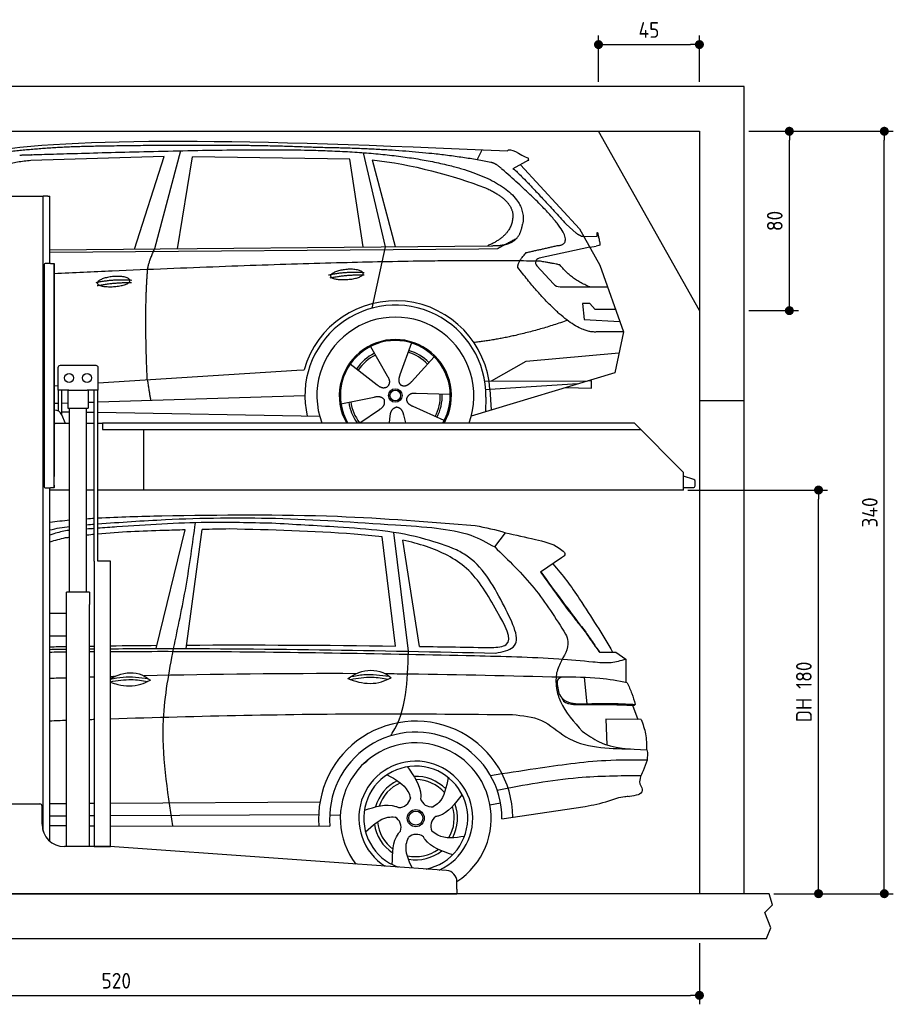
# Model space of a CAD drawing. Header units: millimetres. Extents: x -287 to 6264, y -493 to 3898.
# Tile 3 of 3: x 2369 to 6264, y -493 to 3898. Entities that reach past the tile are written whole.
import ezdxf

# ---------------------------------------------------------------- set-up
doc = ezdxf.new("R2010")
doc.units = ezdxf.units.MM
for name, color, linetype in [('4', 3, 'Continuous'), ('5', 3, 'Continuous'), ('Car', 10, 'Continuous')]:
    doc.layers.add(name, color=color, linetype=linetype)
doc.styles.get("Standard").update_dxf_attribs({"font": 'ISOCP.SHX'})
doc.dimstyles.new('GEN-ISO$0', dxfattribs={"dimscale": 20, "dimtxt": 3.5, "dimasz": 2, "dimexe": 2, "dimexo": 1, "dimgap": 1.5, "dimtad": 1, "dimdec": 1, "dimlfac": 0.1, "dimdsep": 46, "dimtxsty": 'STANDARD', "dimblk": 'PUNKT', "dimcen": 2, "dimclrd": 256, "dimclre": 256, "dimclrt": 2, "dimadec": 0, "dimazin": 0, "dimtp": 0.1, "dimtm": 0.1, "dimtfac": 0.71, "dimtdec": 1, "dimtmove": 2, "dimatfit": 3, "dimldrblk": 'PUNKT', "dimfxl": 1, "dimtolj": 1, "dimarcsym": 0})

# ---------------------------------------------------------------- blocks, each defined once
blk = doc.blocks.new('PUNKT')
at = {"layer": '4', "color": 0, "linetype": 'ByBlock'}
blk.add_line((-0.5, 0), (-1, 0), dxfattribs=at)
at = {"layer": '4', "color": 0, "linetype": 'ByBlock', "const_width": 0.5}
blk.add_lwpolyline([(-0.25, 0, 1), (0.25, 0, 1)], format="xyb", close=True, dxfattribs=at)
blk = doc.blocks.new('*D11')
at = {"layer": '5', "lineweight": -2}
for p, q in [((200, -220), (200, -493.3)), ((5400, -220), (5400, -493.3)), ((240, -453.3), (5360, -453.3))]:
    blk.add_line(p, q, dxfattribs=at)
at = {"layer": 'DEFPOINTS', "color": 0}
for p in [(200, -200), (5400, -200), (5400, -453.3)]:
    blk.add_point(p, dxfattribs=at)
at = {"layer": '5', "lineweight": -2, "xscale": 40, "yscale": 40, "zscale": 40, "rotation": 180}
blk.add_blockref('PUNKT', (200, -453.3), dxfattribs=at)
at = {"layer": '5', "lineweight": -2, "xscale": 40, "yscale": 40, "zscale": 40}
blk.add_blockref('PUNKT', (5400, -453.3), dxfattribs=at)
at = {"layer": '5', "color": 2, "insert": (2800, -388.3), "char_height": 70, "attachment_point": 5}
blk.add_mtext('\\A1;520', dxfattribs=at)
blk = doc.blocks.new('*D7')
at = {"layer": '5', "lineweight": -2}
for p, q in [((5620, 3400), (5841, 3400)), ((5801, 2640), (5801, 3360)), ((5620, 2600), (5841, 2600))]:
    blk.add_line(p, q, dxfattribs=at)
at = {"layer": 'DEFPOINTS', "color": 0}
for p in [(5600, 3400), (5801, 3400), (5600, 2600)]:
    blk.add_point(p, dxfattribs=at)
at = {"layer": '5', "lineweight": -2, "xscale": 40, "yscale": 40, "zscale": 40}
for p, rotation in [((5801, 3400), 90), ((5801, 2600), 270)]:
    blk.add_blockref('PUNKT', p, dxfattribs=dict(at, rotation=rotation))
at = {"layer": '5', "color": 2, "insert": (5736, 3000), "char_height": 70, "attachment_point": 5, "rotation": 90}
blk.add_mtext('\\A1;80', dxfattribs=at)
blk = doc.blocks.new('*D8')
at = {"layer": '5', "lineweight": -2}
for p, q in [((5620, 3400), (6264.4, 3400)), ((6224.4, 40), (6224.4, 3360)), ((5731.2, 0), (6264.4, 0))]:
    blk.add_line(p, q, dxfattribs=at)
at = {"layer": 'DEFPOINTS', "color": 0}
for p in [(5600, 3400), (6224.4, 3400), (5711.2, 0)]:
    blk.add_point(p, dxfattribs=at)
at = {"layer": '5', "lineweight": -2, "xscale": 40, "yscale": 40, "zscale": 40}
for p, rotation in [((6224.4, 3400), 90), ((6224.4, 0), 270)]:
    blk.add_blockref('PUNKT', p, dxfattribs=dict(at, rotation=rotation))
at = {"layer": '5', "color": 2, "insert": (6159.4, 1700), "char_height": 70, "attachment_point": 5, "rotation": 90}
blk.add_mtext('\\A1;340', dxfattribs=at)
blk = doc.blocks.new('*D9')
at = {"layer": '5', "lineweight": -2}
for p, q in [((5348.6, 1800), (5971.1, 1800)), ((5931.1, 40), (5931.1, 1760)), ((5731.2, 0), (5971.1, 0))]:
    blk.add_line(p, q, dxfattribs=at)
at = {"layer": 'DEFPOINTS', "color": 0}
for p in [(5328.6, 1800), (5931.1, 1800), (5711.2, 0)]:
    blk.add_point(p, dxfattribs=at)
at = {"layer": '5', "lineweight": -2, "xscale": 40, "yscale": 40, "zscale": 40}
for p, rotation in [((5931.1, 1800), 90), ((5931.1, 0), 270)]:
    blk.add_blockref('PUNKT', p, dxfattribs=dict(at, rotation=rotation))
at = {"layer": '5', "color": 2, "insert": (5865.6, 900), "char_height": 70, "attachment_point": 5, "rotation": 90}
blk.add_mtext('\\A1;DH 180', dxfattribs=at)
blk = doc.blocks.new('*D10')
at = {"layer": '5', "lineweight": -2}
for p, q in [((4950, 3620), (4950, 3826.7)), ((5400, 3620), (5400, 3826.7)), ((4990, 3786.7), (5360, 3786.7))]:
    blk.add_line(p, q, dxfattribs=at)
at = {"layer": 'DEFPOINTS', "color": 0}
for p in [(5400, 3786.7), (4950, 3600), (5400, 3600)]:
    blk.add_point(p, dxfattribs=at)
at = {"layer": '5', "lineweight": -2, "xscale": 40, "yscale": 40, "zscale": 40, "rotation": 180}
blk.add_blockref('PUNKT', (4950, 3786.7), dxfattribs=at)
at = {"layer": '5', "lineweight": -2, "xscale": 40, "yscale": 40, "zscale": 40}
blk.add_blockref('PUNKT', (5400, 3786.7), dxfattribs=at)
at = {"layer": '5', "color": 2, "insert": (5175, 3851.7), "char_height": 70, "attachment_point": 5}
blk.add_mtext('\\A1;45', dxfattribs=at)

msp = doc.modelspace()

# ---------------------------------------------------------------- linework, layer by layer
for p, q in [((5400, 2600), (4950, 3400)), ((2274.07, 3110), (2464.07, 3110)), ((2464.07, 3110), (2474.07, 3110)), ((2479.07, 3110), (2474.07, 3110)), ((2474.07, 278.78), (2474.07, 3110)), ((2494.07, 3110), (2479.07, 3110)), ((2494.07, 3110), (2504.07, 3110)), ((2504.07, 2811), (2504.07, 3110)), ((2507.07, 2811), (2483.07, 2811)), ((2507.07, 2811), (2523.07, 2811)), ((2523.07, 2811), (2523.07, 1861)), ((2478.07, 2806), (2478.07, 1816)), ((2478.07, 1815), (2478.07, 2805)), ((2523.07, 1822), (2523.07, 2810)), ((2539.57, 2345), (2539.57, 2245)), ((2709.57, 2355), (2549.57, 2355)), ((2719.57, 2245), (2719.57, 2345)), ((2588.78, 2245), (2539.57, 2245)), ((2541.97, 2152.71), (2541.97, 2245)), ((2557.07, 2136.42), (2557.07, 2245)), ((2584.57, 2245), (2584.57, 2165)), ((2588.78, 2245), (2670.36, 2245)), ((2719.57, 2245), (2670.36, 2245)), ((2674.57, 2245), (2674.57, 2165)), ((2702.07, 1483), (2702.07, 2245)), ((2717.17, 1483), (2717.17, 2245)), ((5400, 2200), (5600, 2200)), ((2525.18, 2157), (2523.07, 2157)), ((2584.57, 2165), (2674.57, 2165)), ((2592.07, 1345), (2592.07, 2165)), ((2667.07, 1345), (2667.07, 2165)), ((2574.32, 2097), (2557.24, 2136.03)), ((2523.07, 2097), (2528.07, 2097)), ((2592.07, 2097), (2528.07, 2097)), ((2702.07, 2097), (2667.07, 2097)), ((2738.07, 2097), (2717.17, 2097)), ((2738.07, 2100), (5108.57, 2100)), ((2738.07, 2100), (2738.07, 2070)), ((2738.07, 2070), (5138.31, 2070)), ((2923.07, 1800), (2923.07, 2070)), ((5108.57, 2100), (5328.57, 1878.09)), ((5328.57, 1800), (5328.57, 1878.09)), ((2483.07, 1810), (2507.07, 1810)), ((2504.07, 234.01), (2504.07, 1810)), ((2523.07, 1810), (2507.07, 1810)), ((2523.07, 1810), (2523.07, 1822)), ((2523.07, 1822), (2523.07, 1811)), ((2592.07, 1800), (2504.07, 1800)), ((2702.07, 1800), (2667.07, 1800)), ((5328.57, 1800), (2717.17, 1800)), ((2773.62, 1483), (2719.62, 1483)), ((2680.82, 1345), (2578.32, 1345)), ((2578.32, 210), (2578.32, 1345)), ((2680.82, 1345), (2680.82, 1290)), ((2680.82, 1150), (2680.82, 1290)), ((2578.32, 1250), (2504.07, 1250)), ((2578.32, 1142), (2578.32, 1258)), ((2504.07, 1150), (2578.32, 1150)), ((2680.82, 210), (2680.82, 1150)), ((2279.07, 400), (2459.07, 400)), ((2469.07, 310), (2469.07, 390)), ((2767.3, 210), (2569.07, 210)), ((4272.61, 103.3), (2770.84, 209.87)), ((4319.07, 20), (4319.07, 53.42)), ((4319.07, 20), (4319.07, 0)), ((1994.07, 0), (3024.07, 0)), ((3024.07, 0), (4054.07, 0)), ((4054.07, 0), (4319.07, 0)), ((5600, -200), (5600, -200))]:
    msp.add_line(p, q)
for points in [[(5600, 0), (5600, 3600), (0, 3600), (0, -200), (5600, -200), (5698.53, -200), (5718.66, -152.06), (5691.11, -84.27), (5726.08, -50.37), (5711.24, 0), (200, 0), (200, 3400), (5400, 3400), (5400, 0)], [(2702.07, 1483), (2702.07, 210), (2773.62, 210), (2773.62, 1483)], [(2773.62, 1483), (2717.17, 1483)]]:
    msp.add_lwpolyline(points)
msp.add_lwpolyline([(5328.57, 1811), (5372.57, 1811, 0.4142136), (5380.57, 1819), (5380.57, 1839.19, 0.3249197), (5375.04, 1846.8), (5328.57, 1861.9)], format="xyb")
for centre in [(2589.57, 2300), (2669.57, 2300)]:
    msp.add_circle(centre, 20)
for centre, radius, start, end in [((2483.07, 2806), 5, 90, 180), ((2549.57, 2345), 10, 90, 180), ((2709.57, 2345), 10, 0, 90), ((2525.18, 2122), 35, 23.62938, 90), ((2483.07, 1815), 5, 180, 270), ((2459.07, 390), 10, 0, 90), ((2569.07, 310), 100, 180, 270), ((2767.3, 160), 50, 85.94065, 90), ((4269.07, 53.42), 50, 0, 85.94065)]:
    msp.add_arc(centre, radius, start, end)
at = {"layer": 'Car'}
for p, q in [((3086.34, 3313.16), (2971.03, 2875.22)), ((3901.09, 3304.45), (3998.18, 2885.16)), ((4408.37, 3272.8), (4430.76, 3317.5)), ((3013.21, 3286.77), (2419.53, 3269.43)), ((2880.99, 2874.35), (3013.21, 3286.77)), ((3072.68, 2876.21), (3139.76, 3286.02)), ((3841.44, 3276.12), (3139.76, 3286.02)), ((3900.98, 2884.22), (3841.44, 3276.12)), ((3941.07, 3271.92), (4044.17, 2885.61)), ((4638.34, 3271.18), (4568.28, 3232.02)), ((4601.52, 3250.6), (4865.87, 2964.66)), ((4805.55, 2985.74), (4851.17, 2945.92)), ((4865.87, 2964.66), (4956.51, 2802.51)), ((4879.62, 2931.5), (4943.96, 2930.59)), ((2504.07, 2870.7), (4472.62, 2889.75)), ((2504.07, 2860.55), (4417.14, 2875.76)), ((3998.18, 2885.16), (3939.8, 2610.94)), ((4417.14, 2875.76), (4500.02, 2877.23)), ((4911.19, 2883.58), (4684.79, 2833.66)), ((4911.19, 2883.58), (4938.88, 2887.59)), ((4674.41, 2800.55), (4749.47, 2719.35)), ((4956.51, 2802.51), (5060.87, 2504.86)), ((4778.7, 2706.5), (4990.44, 2705.71)), ((4911.19, 2631.63), (4878.53, 2631.63)), ((4878.53, 2631.63), (4885.4, 2560.14)), ((4934.98, 2605.82), (4911.19, 2631.63)), ((5025.47, 2605.82), (4934.98, 2605.82)), ((4885.4, 2560.14), (5044.48, 2551.59)), ((5060.87, 2504.86), (4943.96, 2505.3)), ((5060.87, 2504.86), (5022.98, 2322.91)), ((3933.75, 2440.65), (4008.39, 2308.91)), ((4115.89, 2456.04), (4064.42, 2313.64)), ((4218, 2394.28), (4115.78, 2282.58)), ((4472.68, 2287.43), (4628.01, 2374.24)), ((4628.01, 2374.24), (5041.41, 2411.44)), ((2719.57, 2277.75), (3605.16, 2334.25)), ((3605.16, 2334.25), (3637.62, 2336.32)), ((3843.45, 2362.62), (3962.98, 2269.66)), ((5022.98, 2322.91), (4382.28, 2130.11)), ((4442.31, 2287.54), (4899.76, 2285.83)), ((4919.52, 2287.5), (4906.06, 2287.73)), ((4918.97, 2254.81), (4919.52, 2287.5)), ((2523.07, 2265.22), (2539.57, 2266.27)), ((4466.22, 2248.23), (4446.97, 2247)), ((4857.84, 2273.22), (4466.22, 2248.23)), ((4466.22, 2248.23), (4472.03, 2157.12)), ((4803.18, 2256.77), (4918.97, 2254.81)), ((2717.17, 2192.97), (3641.38, 2221.71)), ((3801.81, 2184.63), (3950.16, 2214.91)), ((4288.93, 2225.8), (4137.59, 2230.75)), ((4447.73, 2214.5), (4446.63, 2149.47)), ((2523.07, 2186.93), (2541.97, 2187.52)), ((2557.07, 2187.99), (2584.57, 2188.85)), ((2674.57, 2191.65), (2702.07, 2192.5)), ((3885.52, 2100), (3973.45, 2159.59)), ((4261.74, 2109.6), (4123.92, 2172.31)), ((2557.07, 2149.54), (2592.07, 2148.95)), ((2667.07, 2147.68), (2702.07, 2147.09)), ((2717.17, 2146.83), (3706.47, 2130.11)), ((4018.11, 2100), (4021.57, 2130.49)), ((4091.65, 2100), (4081.37, 2135.55)), ((2978.12, 1093.35), (3106.64, 1622.23)), ((3112.02, 1093.28), (3183.57, 1623.96)), ((4045.15, 1104.32), (3986.15, 1590.94)), ((4102.36, 1081.02), (4036.85, 1610.96)), ((4487.21, 1546.14), (4536.01, 1609.66)), ((4152.44, 1102.76), (4077.83, 1575.88)), ((4785.02, 1497.09), (4692.01, 1433.79)), ((4954.61, 1076.38), (5013.01, 1076.71)), ((4957.51, 1077.26), (4992.54, 1077.3)), ((4992.54, 1077.3), (5012.63, 1077.37)), ((5013.01, 1076.71), (5027.51, 1077.11)), ((5027.51, 1077.11), (5071.98, 1046.24)), ((5071.98, 1046.24), (5071.94, 942.1)), ((4886.03, 964.15), (4898.35, 847.14)), ((5100.94, 840.36), (5125.38, 777.43)), ((5140.14, 777.3), (4982.34, 778.67)), ((4982.34, 778.67), (4987.69, 663.33)), ((5166.74, 595.34), (5148.6, 547.91)), ((2504.07, 402.35), (2578.32, 402.8)), ((2680.82, 403.43), (2702.07, 403.56)), ((2773.62, 403.99), (3708.3, 409.67)), ((4466.24, 396.23), (4513.05, 405.15)), ((2773.62, 348.77), (3702.37, 352.65)), ((4519.25, 334.58), (4890.01, 389.08)), ((2504.07, 347.64), (2578.32, 347.95)), ((2680.82, 348.38), (2702.07, 348.47)), ((3751.44, 351.11), (3799.1, 350.53)), ((2504.07, 303.66), (2578.32, 303.52)), ((2680.82, 303.33), (2702.07, 303.29)), ((2773.62, 303.16), (3752.76, 301.34))]:
    msp.add_line(p, q, dxfattribs=at)
for centre, radius in [((4043.96, 2221.84), 30.15), ((4043.96, 2221.84), 23.62), ((4135.26, 336.99), 38.18), ((4135.26, 336.99), 31.57)]:
    msp.add_circle(centre, radius, dxfattribs=at)
for centre, radius, start, end in [((4689.1, 2814.13), 20, 102.43575, 222.74729), ((4778.85, 2746.5), 40, 222.74729, 269.78612), ((4044.38, 2221.32), 422.7, 3.65041, 164.21264), ((4044.38, 2221.32), 403.41, 359.03154, 193.11461), ((4044.38, 2221.32), 350, 339.71894, 200.28106), ((4044.38, 2221.32), 250, 330.96946, 209.03054), ((4043.96, 2221.84), 245, 330.17812, 209.82188), ((4043.96, 2221.84), 209.64, 44.262, 73.39945), ((4043.96, 2221.84), 209.64, 116.262, 145.39945), ((4043.96, 2221.84), 200.65, 116.11518, 145.54628), ((4043.96, 2221.84), 200.65, 44.11518, 73.54628), ((4043.96, 2221.84), 200.65, 332.11518, 1.54628), ((4043.96, 2221.84), 209.64, 332.262, 1.39945), ((4043.96, 2221.84), 209.64, 188.262, 215.53412), ((4043.96, 2221.84), 200.65, 188.11518, 217.38928), ((4135.2, 336.4), 433.14, 0.71303, 184.61146), ((4135.2, 336.4), 384.05, 359.72819, 185.23839), ((4135.2, 336.4), 336.4, 303.12803, 217.41483), ((4135.23, 336.98), 254, 294.37144, 237.50987), ((4135.26, 336.99), 231.91, 281.52743, 250.35388), ((4135.26, 336.99), 186.23, 116.26264, 164.39118), ((4135.26, 336.99), 171.52, 113.59051, 161.72573), ((4135.26, 336.99), 186.23, 44.26331, 92.40108), ((4135.26, 336.99), 171.52, 41.59024, 89.73597), ((4060.19, 436.47), 52.29, 268.67216, 348.43097), ((4206.68, 439.13), 52.29, 196.67216, 276.43097), ((4135.26, 336.99), 186.23, 332.25127, 20.39639), ((4135.26, 336.99), 171.52, 329.57704, 17.73023), ((4135.26, 336.99), 186.23, 188.25019, 236.38038), ((4135.26, 336.99), 171.52, 185.57747, 233.71366), ((4017.44, 296.33), 52.29, 340.67216, 60.43097), ((4254.47, 300.62), 52.29, 124.67216, 204.43097), ((4137.51, 212.37), 52.29, 52.67216, 132.43097), ((4135.26, 336.99), 171.52, 257.56914, 305.71644), ((4135.26, 336.99), 186.23, 260.24316, 308.3836)]:
    msp.add_arc(centre, radius, start, end, dxfattribs=at)
for points, degree in [([(2199.66, 3305.96), (2611.62, 3377.52), (3371.8, 3365.04), (4544.31, 3312.48)], 3), ([(3694.38, 3327.39), (3346.02, 3343.59), (2730.13, 3333.22)], 2), ([(2730.13, 3333.22), (2487.3, 3330.89), (2258.19, 3300.95)], 2), ([(4469.94, 3261.43), (4168.82, 3321.3), (3694.38, 3327.39)], 2), ([(4544.31, 3312.48), (4552.69, 3331.97), (4600.09, 3295.27), (4637.56, 3279.77)], 3), ([(2419.53, 3269.43), (2194.58, 3250.36), (2060.06, 3117.52)], 2), ([(3941.07, 3271.92), (4112.92, 3255.33), (4309.02, 3200.64), (4442.31, 3149.22)], 3), ([(4519.64, 3231.05), (4493.68, 3256.74), (4469.94, 3261.43)], 2), ([(4638.34, 3271.18), (4640.01, 3272.83), (4635.51, 3274.99), (4640.09, 3278.72), (4637.56, 3279.77)], 4), ([(4765.25, 2890.17), (4905.98, 2895.09), (4519.64, 3231.05)], 2), ([(4568.28, 3232.02), (4572.51, 3242.76), (4805.55, 2985.74)], 2), ([(4442.31, 3149.22), (4558, 3099.31), (4567.65, 3033.18)], 2), ([(4567.65, 3033.18), (4573.26, 2938.71), (4455.97, 2889.59)], 2), ([(4472.62, 2889.75), (4522.71, 2890.24), (4590.35, 2892.6), (4603.41, 2942.44), (4611.64, 2985.68)], 4), ([(4851.17, 2945.92), (4859.48, 2938.67), (4877.26, 2928.64), (4881.86, 2931.12), (4883.76, 2932.66)], 4), ([(4943.96, 2930.59), (4942.03, 2978.6), (4956.52, 2895.29)], 2), ([(4500.02, 2877.23), (4530.37, 2893.49), (4585.98, 2923.36)], 2), ([(2939.92, 2783.02), (2942.74, 2814.04), (2971.03, 2875.22)], 2), ([(4590.35, 2792.32), (4588.08, 2816.47), (4628.03, 2858.76)], 2), ([(4628.03, 2858.76), (4765.25, 2890.17)], 1), ([(4956.52, 2895.29), (4956.78, 2891.58), (4949.02, 2889.06), (4938.87, 2887.59)], 3), ([(4691.91, 2820.05), (4038.94, 2835.24), (2523.07, 2764.51)], 2), ([(4779.76, 2802.48), (4778.47, 2805.48), (4691.91, 2820.05)], 2), ([(2938.19, 2291.7), (2924.54, 2604.95), (2939.92, 2783.02)], 2), ([(3746.49, 2759.32), (3821.91, 2776.22), (3905.43, 2770.43)], 2), ([(4943.96, 2505.3), (4820.98, 2492.48), (4590.35, 2792.32)], 2), ([(4911.19, 2706.01), (4825.53, 2741.11), (4779.76, 2802.48)], 2), ([(2710.3, 2725.63), (2785.73, 2742.53), (2869.24, 2736.74)], 2), ([(2715.39, 2711.78), (2789.4, 2726.37), (2867.31, 2725.63)], 2), ([(3753.66, 2746.49), (3827.67, 2761.08), (3905.59, 2760.34)], 2), ([(4812.05, 2556.65), (4587.36, 2479.2), (4394.58, 2458.02)], 2), ([(2938.19, 2291.7), (2948.33, 2226.82), (2953.34, 2200.31)], 2), ([(4008.39, 2308.91), (4026.43, 2282.52), (4009.66, 2261.53)], 2), ([(4064.42, 2313.64), (4059.88, 2301.09), (4055.93, 2287.06), (4060.31, 2273.26), (4071.12, 2266.73)], 4), ([(3962.98, 2269.66), (3986.47, 2247.99), (4009.66, 2261.53)], 2), ([(4115.78, 2282.58), (4106.76, 2272.73), (4096.17, 2262.72), (4081.92, 2260.19), (4071.12, 2266.73)], 4), ([(3950.16, 2214.91), (3980.84, 2223.91), (3995.61, 2201.48)], 2), ([(3973.45, 2159.59), (4001.33, 2175.24), (3995.61, 2201.48)], 2), ([(4123.92, 2172.31), (4093.81, 2183.06), (4095.04, 2209.89)], 2), ([(4137.59, 2230.75), (4105.85, 2234.48), (4095.04, 2209.89)], 2), ([(4021.57, 2130.49), (4022.49, 2162.44), (4048.38, 2169.57)], 2), ([(4081.37, 2135.55), (4075.11, 2166.89), (4048.38, 2169.57)], 2), ([(2667.07, 1672.42), (2678.75, 1673.2), (2690.42, 1673.93), (2702.07, 1674.62)], 3), ([(2717.17, 1675.49), (2813.12, 1680.84), (2908.17, 1683.25), (3003.22, 1685.67)], 3), ([(2504.07, 1656.49), (2533.16, 1660.91), (2562.62, 1664.05), (2592.07, 1666.65)], 3), ([(2504.07, 1621.91), (2532.51, 1629.55), (2562.12, 1634.26), (2592.07, 1638.12)], 3), ([(2667.07, 1645.44), (2678.73, 1646.32), (2690.4, 1647.19), (2702.07, 1648.06)], 3), ([(2702.07, 1628.35), (2690.4, 1627.51), (2678.73, 1626.65), (2667.07, 1625.8)], 3), ([(3303.82, 1626.37), (3263.74, 1625.59), (3223.66, 1624.81), (3183.57, 1623.96)], 3), ([(4400.33, 1642.29), (4446.39, 1632.94), (4492.45, 1623.6), (4536.01, 1609.66)], 3), ([(2572.21, 1586.21), (2549.07, 1580.83), (2525.93, 1575.45), (2504.07, 1567.34)], 3), ([(2592.07, 1588.85), (2585.45, 1587.98), (2578.83, 1587.09), (2572.21, 1586.21)], 3), ([(2592.07, 1620.27), (2588.28, 1619.99), (2584.49, 1619.71), (2580.7, 1619.43)], 3), ([(4896.79, 1161.04), (4910.75, 1140.71), (4924.71, 1120.39), (4938.67, 1100.06)], 3), ([(2504.07, 1101.17), (2528.82, 1101.61), (2553.57, 1102.03), (2578.32, 1102.45)], 3), ([(2680.82, 1104.08), (2687.9, 1104.19), (2694.98, 1104.29), (2702.07, 1104.4)], 3), ([(2773.62, 1105.41), (2842.95, 1106.34), (2912.28, 1107.14), (2981.62, 1107.76)], 3), ([(3114.1, 1108.73), (3424.45, 1110.48), (3734.83, 1108.58), (4045.15, 1104.32)], 3), ([(4152.44, 1102.76), (4259.36, 1101.11), (4366.28, 1099.24), (4473.2, 1097.36)], 3), ([(2504.07, 1089.64), (2528.82, 1089.97), (2553.57, 1090.28), (2578.32, 1090.57)], 3), ([(2504.07, 1077.62), (2528.82, 1077.91), (2553.57, 1078.19), (2578.32, 1078.44)], 3), ([(2680.82, 1091.66), (2687.9, 1091.73), (2694.98, 1091.79), (2702.07, 1091.86)], 3), ([(2680.82, 1079.41), (2687.9, 1079.47), (2694.98, 1079.52), (2702.07, 1079.58)], 3), ([(2791.69, 967.97), (2785.66, 967.82), (2779.64, 967.66), (2773.62, 967.5)], 3), ([(3869.67, 981.03), (3554.13, 982.33), (3238.55, 978.56), (2923.03, 971.23)], 3), ([(2578.32, 961.88), (2553.57, 961.11), (2528.82, 960.33), (2504.07, 959.53)], 3), ([(2702.07, 965.53), (2694.98, 965.33), (2687.9, 965.13), (2680.82, 964.93)], 3), ([(2504.07, 771.2), (2528.82, 772.05), (2553.57, 772.89), (2578.32, 773.73)], 3), ([(2680.82, 777.13), (2687.9, 777.36), (2694.98, 777.59), (2702.07, 777.82)], 3), ([(5164.88, 642.14), (5170.75, 625.43), (5167.4, 608.75), (5166.74, 595.34)], 3), ([(3900.18, 577.08), (3907.44, 583.56), (3914.71, 590.04), (3921.92, 596.54)], 3)]:
    msp.add_open_spline(points, degree=degree, dxfattribs=at)
for points, degree, knots in [([(2369.36, 3293.78), (2396.29, 3294.82), (2535.3, 3299.2), (3556.52, 3328.7), (4176.79, 3327.94), (4647.21, 3172.35), (4611.64, 2985.68)], 4, [0.08213183, 0.08213183, 0.08213183, 0.08213183, 0.08213183, 0.25885101, 0.50885101, 1, 1, 1, 1, 1]), ([(3755.37, 2754.03), (3754.51, 2762.27), (3775.52, 2778.61), (3858.19, 2798.75), (3951.15, 2765.67), (3864.86, 2734.04), (3780.09, 2734.67), (3756.24, 2745.79), (3755.37, 2754.03)], 5, [0, 0, 0, 0, 0, 0, 0.300106, 0.500106, 0.700106, 1, 1, 1, 1, 1, 1]), ([(2715.39, 2722.48), (2714.53, 2730.73), (2735.53, 2747.07), (2818.2, 2767.2), (2911.17, 2734.13), (2824.87, 2702.5), (2740.1, 2703.13), (2716.25, 2714.25), (2715.39, 2722.48)], 5, [0, 0, 0, 0, 0, 0, 0.300106, 0.500106, 0.700106, 1, 1, 1, 1, 1, 1]), ([(2717.17, 1649.18), (2817.65, 1656.61), (3081.31, 1674.83), (3524.67, 1680.72), (3926.57, 1652.31), (4170.36, 1636.84), (4228.07, 1630.03)], 3, [88.7608621, 88.7608621, 88.7608621, 88.7608621, 391.0411305, 881.6519066, 1416.3661132, 1602.4044522, 1602.4044522, 1602.4044522, 1602.4044522]), ([(3003.22, 1685.67), (3264.43, 1689.32), (3730.86, 1695.84), (4195.77, 1658.65), (4400.33, 1642.29)], 3, [0, 0, 0, 0, 783.1318761, 1398.4515981, 1398.4515981, 1398.4515981, 1398.4515981]), ([(3493.69, 1651.75), (3397.04, 1654.13), (3166.68, 1659.79), (2907.86, 1643.16), (2745.83, 1631.53), (2717.17, 1629.45)], 3, [0, 0, 0, 0, 289.9257876, 691.0349758, 777.2340918, 777.2340918, 777.2340918, 777.2340918]), ([(3055.24, 1093.37), (3074.99, 1185.81), (3114.69, 1371.55), (3140.18, 1559.77), (3152.98, 1654.31)], 3, [0, 0, 0, 0, 283.4706655, 569.5795088, 569.5795088, 569.5795088, 569.5795088]), ([(3986.15, 1590.94), (3944.46, 1596.33), (3717.1, 1616.58), (3489.47, 1621.97), (3303.82, 1626.37)], 3, [637.56261, 637.56261, 637.56261, 637.56261, 763.5499019, 1320.8101244, 1320.8101244, 1320.8101244, 1320.8101244]), ([(4317.42, 1533.65), (4272.16, 1550.34), (4102.69, 1612.84), (3821.25, 1633.54), (3591.66, 1646.31), (3493.69, 1651.75)], 3, [0, 0, 0, 0, 144.3868504, 540.6799232, 835.6912067, 835.6912067, 835.6912067, 835.6912067]), ([(4228.07, 1630.03), (4280.31, 1622.92), (4372.01, 1610.45), (4452.56, 1565.49), (4487.21, 1546.14)], 3, [0, 0, 0, 0, 156.4095728, 274.4970278, 274.4970278, 274.4970278, 274.4970278]), ([(2580.7, 1619.43), (2560.7, 1615.34), (2534.6, 1610.01), (2509.79, 1600.71), (2504.07, 1598.36)], 3, [0, 0, 0, 0, 61.0355639, 79.6151355, 79.6151355, 79.6151355, 79.6151355]), ([(2702.07, 1602), (2691.46, 1600.94), (2679.79, 1599.7), (2668.13, 1598.37), (2667.07, 1598.25)], 3, [602.2920517, 602.2920517, 602.2920517, 602.2920517, 634.2851498, 637.5007226, 637.5007226, 637.5007226, 637.5007226]), ([(3106.64, 1622.23), (3075.37, 1621.47), (2945.43, 1618.02), (2815.39, 1612.75), (2717.17, 1603.47)], 3, [197.2565359, 197.2565359, 197.2565359, 197.2565359, 291.0634521, 587.1169849, 587.1169849, 587.1169849, 587.1169849]), ([(4536.01, 1609.66), (4579.78, 1599.75), (4659.95, 1581.59), (4754.35, 1560.16), (4790.88, 1528.74), (4798.69, 1522.02)], 3, [0, 0, 0, 0, 135.7911828, 248.7657655, 279.5205521, 279.5205521, 279.5205521, 279.5205521]), ([(4496.9, 1260.57), (4457.56, 1329.94), (4384.06, 1459.56), (4214, 1542.5), (4113.17, 1568.64), (4077.83, 1575.88)], 3, [0, 0, 0, 0, 233.6843988, 436.6449272, 544.7060341, 544.7060341, 544.7060341, 544.7060341]), ([(4487.21, 1546.14), (4548.45, 1487.13), (4669.62, 1370.35), (4759.16, 1227.89), (4803.45, 1157.43)], 3, [0, 0, 0, 0, 254.0898725, 502.76226, 502.76226, 502.76226, 502.76226]), ([(4530.23, 1280.63), (4486.72, 1364.25), (4433.13, 1467.22), (4335.72, 1523.14), (4317.42, 1533.65)], 3, [0, 0, 0, 0, 271.5597731, 334.4154898, 334.4154898, 334.4154898, 334.4154898]), ([(4798.69, 1522.02), (4799.42, 1518.22), (4801.47, 1507.38), (4791.5, 1501.14), (4785.02, 1497.09)], 3, [0, 0, 0, 0, 10.8554316, 30.9791009, 30.9791009, 30.9791009, 30.9791009]), ([(4745.99, 1470.53), (4789.95, 1422.89), (4885.51, 1289.34), (4966.69, 1155.75), (5013.01, 1076.71)], 3, [395.6539434, 395.6539434, 395.6539434, 395.6539434, 587.1225019, 864.5403019, 864.5403019, 864.5403019, 864.5403019]), ([(4692.01, 1433.79), (4742.95, 1362.21), (4807.07, 1272.1), (4876.17, 1185.79), (4890.39, 1168.03)], 3, [0, 0, 0, 0, 263.4252654, 331.6645473, 331.6645473, 331.6645473, 331.6645473]), ([(4693.53, 1434.82), (4725.21, 1390.98), (4782.71, 1311.42), (4841.76, 1233), (4868.27, 1197.79)], 3, [0, 0, 0, 0, 162.25725, 294.4778248, 294.4778248, 294.4778248, 294.4778248]), ([(4490.64, 1073.16), (4521.83, 1079.15), (4622.61, 1098.53), (4567.96, 1206.25), (4530.23, 1280.63)], 3, [0, 0, 0, 0, 83.0099309, 268.2075309, 268.2075309, 268.2075309, 268.2075309]), ([(4473.2, 1097.36), (4498.87, 1099.32), (4584.85, 1105.88), (4533.16, 1196.8), (4496.9, 1260.57)], 3, [0, 0, 0, 0, 66.110822, 221.4407691, 221.4407691, 221.4407691, 221.4407691]), ([(4868.27, 1197.79), (4875.86, 1188.99), (4886, 1177.21), (4894.62, 1164.29), (4896.79, 1161.04)], 3, [0, 0, 0, 0, 34.8150479, 46.5576722, 46.5576722, 46.5576722, 46.5576722]), ([(4803.45, 1157.43), (4807.8, 1146.55), (4825.46, 1102.49), (4781.31, 1040.72), (4759.43, 978.92), (4760.4, 947.75), (4760.74, 936.63)], 3, [0, 0, 0, 0, 34.0979528, 138.1751085, 197.887596, 230.9833619, 230.9833619, 230.9833619, 230.9833619]), ([(4890.39, 1168.03), (4900.97, 1152.32), (4921.81, 1121.38), (4943.79, 1091.23), (4954.61, 1076.38)], 3, [0, 0, 0, 0, 56.8128785, 111.9237355, 111.9237355, 111.9237355, 111.9237355]), ([(4938.67, 1100.06), (4943.62, 1093.21), (4948.8, 1086.05), (4954.01, 1078.77), (4954.97, 1077.43), (4956.35, 1077.34), (4957.51, 1077.26)], 3, [0, 0, 0, 0, 25.3007762, 26.4427129, 27.0039628, 30.1765789, 30.1765789, 30.1765789, 30.1765789]), ([(2773.62, 1092.44), (2822.62, 1092.8), (3394.96, 1095.87), (3967.3, 1084.01), (4490.64, 1073.16)], 3, [838.7217729, 838.7217729, 838.7217729, 838.7217729, 985.7397268, 2555.8870543, 2555.8870543, 2555.8870543, 2555.8870543]), ([(2773.62, 1080.08), (2786.82, 1080.16), (2929.58, 1080.97), (3471.01, 1081.06), (3999.14, 1069.97), (4397.73, 1061.59)], 3, [842.4918918, 842.4918918, 842.4918918, 842.4918918, 882.1022679, 1270.7707084, 2466.7509464, 2466.7509464, 2466.7509464, 2466.7509464]), ([(3052.29, 302.64), (3027.68, 460.95), (2986.55, 725.63), (3035.55, 987.95), (3055.24, 1093.37)], 3, [0, 0, 0, 0, 475.9176483, 795.6633417, 795.6633417, 795.6633417, 795.6633417]), ([(4022.43, 703.52), (4025.16, 707.41), (4094.72, 811.18), (4098.61, 948.71), (4102.36, 1081.02)], 3, [175.1820291, 175.1820291, 175.1820291, 175.1820291, 189.8900931, 562.5925726, 562.5925726, 562.5925726, 562.5925726]), ([(4397.73, 1061.59), (4522.92, 1058.69), (4699.1, 1054.61), (4874.56, 1038.89), (4925.35, 1034.34)], 3, [0, 0, 0, 0, 375.4902885, 528.4291483, 528.4291483, 528.4291483, 528.4291483]), ([(4925.35, 1034.34), (4952.32, 1031.61), (5002.02, 1026.57), (5050.02, 1040.07), (5071.98, 1046.24)], 3, [0, 0, 0, 0, 80.4524688, 148.2730913, 148.2730913, 148.2730913, 148.2730913]), ([(2773.62, 958.09), (2784.62, 964.56), (2827.21, 987.26), (2898.78, 990.4), (2939.87, 960.92), (2951.88, 952.31)], 3, [18.0409682, 18.0409682, 18.0409682, 18.0409682, 56.3861577, 162.8527093, 206.792536, 206.792536, 206.792536, 206.792536]), ([(2773.62, 957.39), (2792.52, 961.19), (2848.36, 971.42), (2905.01, 964.24), (2942.49, 958.98)], 3, [8.9566608, 8.9566608, 8.9566608, 8.9566608, 52.5445316, 137.6592373, 137.6592373, 137.6592373, 137.6592373]), ([(3831.65, 959.63), (3847.63, 969.45), (3893.8, 997.82), (3972.22, 1001.26), (4013.31, 971.79), (4025.31, 963.17)], 3, [0, 0, 0, 0, 56.3861577, 162.8527093, 206.792536, 206.792536, 206.792536, 206.792536]), ([(3843.38, 955.46), (3875.73, 960.86), (3932.34, 970.32), (3988.75, 961.49), (4012.92, 957.19)], 3, [0, 0, 0, 0, 73.8786926, 129.2826464, 129.2826464, 129.2826464, 129.2826464]), ([(3845.26, 967.9), (3864.75, 971.84), (3921.19, 982.36), (3978.44, 975.1), (4015.93, 969.84)], 3, [7.5765301, 7.5765301, 7.5765301, 7.5765301, 52.5445316, 137.6592373, 137.6592373, 137.6592373, 137.6592373]), ([(4784.84, 964.98), (4558.26, 970.62), (4296.61, 977.14), (4034.92, 979.89), (3999.86, 980.2)], 3, [0, 0, 0, 0, 679.9407721, 785.1426848, 785.1426848, 785.1426848, 785.1426848]), ([(2773.62, 945.21), (2804.74, 950.4), (2860.12, 959.26), (2915.32, 950.62), (2939.49, 946.33)], 3, [2.7938233, 2.7938233, 2.7938233, 2.7938233, 73.8786926, 129.2826464, 129.2826464, 129.2826464, 129.2826464]), ([(2773.62, 943.22), (2784.64, 939.39), (2828.24, 925.66), (2893.27, 923.7), (2937.93, 945.5), (2951.88, 952.31)], 3, [17.6345587, 17.6345587, 17.6345587, 17.6345587, 44.1985824, 121.4550205, 156.5516596, 156.5516596, 156.5516596, 156.5516596]), ([(3831.65, 959.63), (3847.71, 953.72), (3895.86, 936.7), (3966.71, 934.56), (4011.36, 956.36), (4025.31, 963.17)], 3, [5.2085778, 5.2085778, 5.2085778, 5.2085778, 44.1985824, 121.4550205, 156.5516596, 156.5516596, 156.5516596, 156.5516596]), ([(4760.74, 936.63), (4761.41, 929.4), (4763.93, 902.29), (4788.91, 822.37), (4840.22, 765.9), (4877.87, 724.45)], 3, [0, 0, 0, 0, 21.7863946, 81.634094, 246.7474032, 246.7474032, 246.7474032, 246.7474032]), ([(4784.84, 964.98), (4777.62, 961.74), (4763.85, 955.57), (4765.21, 940.71), (4765.86, 933.64)], 3, [0, 0, 0, 0, 21.2763028, 40.5753492, 40.5753492, 40.5753492, 40.5753492]), ([(4765.86, 933.64), (4768.86, 912.13), (4773.19, 881.13), (4809.53, 853), (4852.38, 846.03), (4885.62, 846.83), (4904.74, 847.29)], 3, [0, 0, 0, 0, 61.6881412, 88.9157956, 131.3771142, 188.8884465, 188.8884465, 188.8884465, 188.8884465]), ([(5078.23, 941.04), (5037.4, 948.31), (4940.45, 965.58), (4841.89, 965.2), (4784.84, 964.98)], 3, [0, 0, 0, 0, 124.1919267, 294.878966, 294.878966, 294.878966, 294.878966]), ([(5078.23, 941.04), (5085.32, 925.17), (5099.38, 893.74), (5108.76, 860.63), (5113.41, 844.24)], 3, [0, 0, 0, 0, 52.0815737, 103.1132265, 103.1132265, 103.1132265, 103.1132265]), ([(4784.66, 874.83), (4788.67, 867.38), (4796, 853.8), (4815.34, 847.84), (4831.61, 844.38), (4846.74, 843.7), (4857.42, 843.32), (4862.39, 843.14)], 3, [0, 0, 0, 0, 24.2998057, 44.3743889, 57.4335477, 74.6131309, 89.5379322, 89.5379322, 89.5379322, 89.5379322]), ([(4862.39, 843.14), (4886.61, 843.2), (4936.22, 843.32), (4999.14, 844.09), (5049.1, 842.3), (5073.68, 841.52), (5084.99, 841.17)], 3, [0, 0, 0, 0, 72.6760276, 148.8470086, 188.713602, 222.6338879, 222.6338879, 222.6338879, 222.6338879]), ([(4904.74, 847.29), (4945.35, 848.08), (5014.95, 849.42), (5084.46, 845.76), (5113.41, 844.24)], 3, [0, 0, 0, 0, 121.8111278, 208.7510044, 208.7510044, 208.7510044, 208.7510044]), ([(5084.99, 841.17), (5088.55, 841), (5095.66, 840.65), (5102.76, 840.26), (5106.3, 840.07)], 3, [0, 0, 0, 0, 10.7053483, 21.3440266, 21.3440266, 21.3440266, 21.3440266]), ([(5106.3, 840.07), (5108.06, 840.02), (5111.36, 839.93), (5112.76, 842.87), (5113.41, 844.24)], 3, [0, 0, 0, 0, 4.798676, 8.9778945, 8.9778945, 8.9778945, 8.9778945]), ([(2773.62, 780.1), (3170.1, 792.56), (3767.59, 806.5), (4365.18, 800.48), (4566.14, 798.46)], 3, [1856.8374622, 1856.8374622, 1856.8374622, 1856.8374622, 3046.7156927, 3649.598352, 3649.598352, 3649.598352, 3649.598352]), ([(4566.14, 798.46), (4611.29, 794.62), (4701.27, 786.96), (4841.71, 650.56), (4990.09, 647.44), (5092.58, 645.29)], 3, [0, 0, 0, 0, 132.0898391, 263.2413571, 556.137776, 556.137776, 556.137776, 556.137776]), ([(5140.14, 777.3), (5147.85, 755.94), (5163.6, 712.28), (5164, 665.86), (5164.2, 642.16)], 3, [0, 0, 0, 0, 67.6224914, 138.1546987, 138.1546987, 138.1546987, 138.1546987]), ([(4877.87, 724.45), (4902.35, 707), (4985.84, 647.47), (5090.74, 644.35), (5164.88, 642.14)], 3, [0, 0, 0, 0, 89.0127319, 303.5919408, 303.5919408, 303.5919408, 303.5919408]), ([(5166.74, 595.34), (5105.33, 595.71), (4939.31, 596.73), (4707.07, 562.56), (4536.4, 536.54), (4469.05, 526.24)], 3, [0, 0, 0, 0, 184.0569679, 497.5831634, 702.0835287, 702.0835287, 702.0835287, 702.0835287]), ([(4007.45, 530.54), (4045.18, 509.85), (4093.49, 483.35), (4108.98, 436.74), (4111.4, 425.93)], 3, [0, 0, 0, 0, 119.1791326, 152.6274313, 152.6274313, 152.6274313, 152.6274313]), ([(4098.14, 565.93), (4127.71, 524.53), (4160.32, 478.86), (4157.13, 428.83), (4156.59, 424.13)], 3, [0, 0, 0, 0, 140.8622067, 155.3882995, 155.3882995, 155.3882995, 155.3882995]), ([(5148.6, 547.91), (5138.15, 525.05), (5125.68, 497.79), (5141.32, 476.15), (5143.85, 472.66)], 3, [0, 0, 0, 0, 65.6435895, 78.2981264, 78.2981264, 78.2981264, 78.2981264]), ([(4279.83, 518.31), (4271.81, 476.04), (4261.55, 421.94), (4222.04, 392.8), (4212.54, 387.17)], 3, [0, 0, 0, 0, 119.1791326, 152.5469721, 152.5469721, 152.5469721, 152.5469721]), ([(5139.27, 526.23), (5045.82, 525.24), (4830.36, 522.96), (4618.43, 484.15), (4498.54, 460.82)], 3, [0, 0, 0, 0, 279.8448295, 645.2521188, 645.2521188, 645.2521188, 645.2521188]), ([(4341.51, 443), (4311.28, 402.09), (4277.91, 356.94), (4229.32, 344.52), (4224.66, 343.58)], 3, [0, 0, 0, 0, 140.8622067, 155.4442611, 155.4442611, 155.4442611, 155.4442611]), ([(5143.85, 472.66), (5144.6, 468.2), (5149.05, 441.84), (5115.52, 437.65), (5087.66, 434.17)], 3, [0, 0, 0, 0, 12.7827869, 75.6563783, 75.6563783, 75.6563783, 75.6563783]), ([(3906.02, 372.45), (3954.53, 387.78), (4008.06, 404.69), (4054.67, 386.18), (4058.99, 384.2)], 3, [0, 0, 0, 0, 140.8622067, 155.4424607, 155.4424607, 155.4424607, 155.4424607]), ([(4890.13, 389.11), (4925.53, 395.78), (4985.26, 407.03), (5049.03, 434.54), (5080.8, 434.24), (5087.66, 434.17)], 3, [0, 0, 0, 0, 108.2143678, 182.6039269, 203.112583, 203.112583, 203.112583, 203.112583]), ([(3911.66, 275.27), (3942.99, 304.75), (3983.11, 342.51), (4032.23, 342.84), (4043.25, 341.8)], 3, [0, 0, 0, 0, 119.1791326, 152.6166337, 152.6166337, 152.6166337, 152.6166337]), ([(4030.66, 129.95), (4031.07, 180.82), (4031.53, 236.99), (4063.58, 275.61), (4066.82, 279.13)], 3, [0, 0, 0, 0, 140.8622067, 155.5316538, 155.5316538, 155.5316538, 155.5316538]), ([(4352.37, 255.49), (4309.96, 249.14), (4256.14, 241.08), (4215.48, 272.36), (4206.86, 279)], 3, [0, 0, 0, 0, 119.1791326, 151.2484996, 151.2484996, 151.2484996, 151.2484996]), ([(4120.44, 114.1), (4102.9, 149.53), (4082.42, 195.28), (4098.59, 240.7), (4102.24, 250.96)], 3, [9.1306856, 9.1306856, 9.1306856, 9.1306856, 119.1791326, 151.2847083, 151.2847083, 151.2847083, 151.2847083]), ([(4299.81, 173.55), (4251.56, 189.66), (4198.27, 207.46), (4171.45, 249.87), (4169.1, 254.04)], 3, [0, 0, 0, 0, 140.8622067, 155.5326195, 155.5326195, 155.5326195, 155.5326195])]:
    msp.add_open_spline(points, degree=degree, knots=knots, dxfattribs=at)

# ---------------------------------------------------------------- dimensions: what is measured, and where the dimension line sits
at = {"layer": '5'}
for base, p1, p2, picture, middle in [((5400, 3786.65), (4950, 3600), (5400, 3600), '*D10', (5175, 3851.65)), ((5400, -453.28), (200, -200), (5400, -200), '*D11', (2800, -388.27))]:
    dim = msp.add_linear_dim(base=base, p1=p1, p2=p2, dimstyle='GEN-ISO$0', override={"dimlfac": 0.1}, dxfattribs=at)
    dim.commit()
    dim.dimension.update_dxf_attribs({"geometry": picture, "text_midpoint": middle})
for base, p1, picture, middle in [((5801, 3400), (5600, 2600), '*D7', (5736, 3000)), ((6224.42, 3400), (5711.24, 0), '*D8', (6159.42, 1700))]:
    dim = msp.add_linear_dim(base=base, p1=p1, p2=(5600, 3400), angle=90, dimstyle='GEN-ISO$0', override={"dimlfac": 0.1}, dxfattribs=at)
    dim.commit()
    dim.dimension.update_dxf_attribs({"geometry": picture, "text_midpoint": middle})
dim = msp.add_linear_dim(base=(5931.11, 1800), p1=(5711.24, 0), p2=(5328.57, 1800), angle=90, text='DH <>', dimstyle='GEN-ISO$0', override={"dimlfac": 0.1}, dxfattribs=at)
dim.commit()
dim.dimension.update_dxf_attribs({"geometry": '*D9', "text_midpoint": (5865.62, 900)})

doc.saveas('drawing.dxf')
